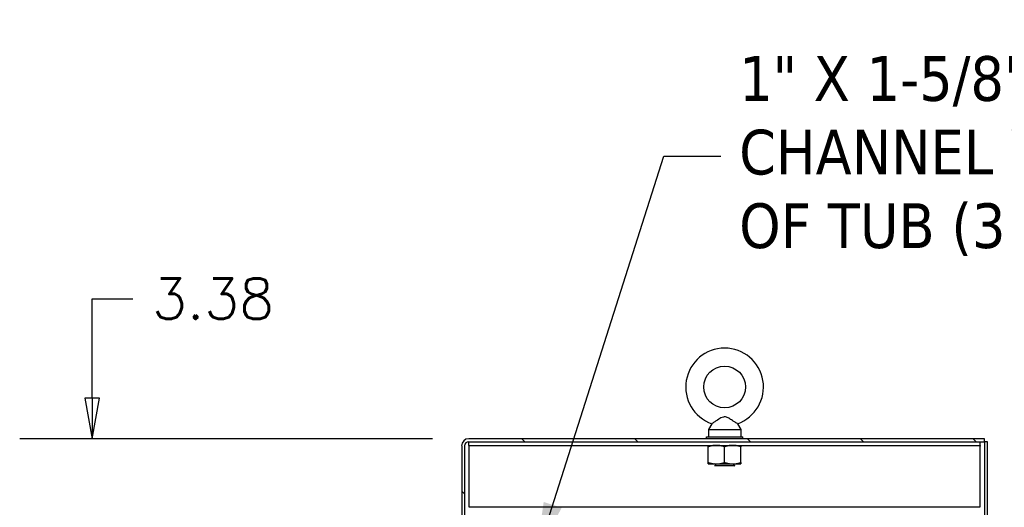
# Model space of a CAD drawing. Extents: x 807 to 1172, y 30 to 260.
# Tile 191 of 214: x 1024 to 1058, y 199 to 216. Entities that reach past the tile are written whole.
import ezdxf

# ---------------------------------------------------------------- set-up
doc = ezdxf.new("R2010")
doc.units = 0
doc.header["$LTSCALE"] = 4
doc.header["$MEASUREMENT"] = 0
doc.layers.get('0').update_dxf_attribs({"linetype": 'CONTINUOUS'})
doc.layers.get('DEFPOINTS').update_dxf_attribs({"linetype": 'CONTINUOUS'})
doc.styles.add('ROMANS', font='romans.shx')
doc.dimstyles.new('Default (ANSI)', dxfattribs={"dimscale": 20, "dimtxt": 0.07, "dimasz": 0.07, "dimexe": 0.125, "dimexo": 0.0625, "dimgap": 0.031496, "dimtad": 0, "dimtih": 1, "dimtoh": 1, "dimrnd": 1e-08, "dimzin": 0, "dimdsep": 46, "dimtxsty": 'ROMANS', "dimblk": 'Filled-1', "dimcen": 0.09, "dimdle": 0.393701, "dimclrd": 256, "dimclre": 256, "dimclrt": 256, "dimadec": 0, "dimazin": 0, "dimtfac": 0.928571, "dimtofl": 0, "dimtmove": 0, "dimatfit": 3, "dimfxl": 1, "dimtolj": 1, "dimtzin": 0, "dimlwd": -1, "dimlwe": -1, "dimarcsym": 0})
doc.dimstyles.new('Default (ANSI)$7', dxfattribs={"dimscale": 20, "dimtxt": 0.07, "dimasz": 0.098425, "dimexe": 0.125, "dimexo": 0.0625, "dimgap": 0.031496, "dimtad": 0, "dimtih": 1, "dimtoh": 1, "dimrnd": 1e-08, "dimzin": 0, "dimdsep": 46, "dimtxsty": 'ROMANS', "dimblk": 'Filled-1', "dimcen": 0.09, "dimdle": 0.393701, "dimclrd": 256, "dimclre": 256, "dimclrt": 256, "dimadec": 0, "dimazin": 0, "dimtfac": 0.928571, "dimtofl": 0, "dimtmove": 0, "dimatfit": 3, "dimfxl": 1, "dimtolj": 1, "dimtzin": 0, "dimlwd": -1, "dimlwe": -1, "dimarcsym": 0})

# ---------------------------------------------------------------- blocks, each defined once
blk = doc.blocks.new('Filled-1')
at = {"color": 0}
for p, q in [((0, 0), (-1, 0.179)), ((-1, 0.179), (-1, -0.179)), ((-1, 0), (0, 0)), ((-1, -0.179), (0, 0))]:
    blk.add_line(p, q, dxfattribs=at)
at = {"color": 0, "flags": 128}
blk.add_lwpolyline([(-1, -0.179), (0, 0), (-1, 0.179), (-1, -0.179)], dxfattribs=at)
at = {"color": 0}
blk.add_solid([(-1, -0.179), (0, 0), (-1, 0.179), (-1, -0.179)], dxfattribs=at)
blk = doc.blocks.new('*D95')
at = {"transparency": 16777216}
for p, q in [((1026.327, 203.199), (1026.327, 206.625)), ((1026.327, 206.625), (1027.727, 206.625)), ((1038.055, 201.799), (1023.827, 201.799)), ((1037.073, 198.424), (1023.827, 198.424)), ((1026.327, 197.024), (1026.327, 195.624))]:
    blk.add_line(p, q, dxfattribs=at)
at = {"layer": 'DEFPOINTS', "color": 0, "transparency": 16777216}
for p in [(1039.305, 201.799), (1026.327, 198.424), (1038.323, 198.424)]:
    blk.add_point(p, dxfattribs=at)
at = {"transparency": 16777216, "xscale": 1.400000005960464, "yscale": 1.400000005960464, "zscale": 1.400000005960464}
for p, rotation in [((1026.327, 201.799), 270), ((1026.327, 198.424), 90)]:
    blk.add_blockref('Filled-1', p, dxfattribs=dict(at, rotation=rotation))
at = {"transparency": 16777216, "insert": (1030.49, 206.625), "char_height": 1.4, "attachment_point": 5, "style": 'ROMANS'}
blk.add_mtext('\\A1;3.38', dxfattribs=at)

msp = doc.modelspace()

# ---------------------------------------------------------------- hatches: boundary and pattern name
h = msp.add_hatch()
h.set_pattern_fill('ANSI31', color=256, scale=22, angle=90.0002, style=0)
h.set_pattern_definition([(135.0002, (799.6907, 30.9985), (-1.944537, -1.94455), [])])
edge = h.paths.add_edge_path()
edge.add_ellipse((1038.967, 198.622), major_axis=(0, -0.198), ratio=1, start_angle=0, end_angle=90)
edge.add_line((1039.165, 198.622), (1039.165, 201.554))
edge.add_ellipse((1039.305, 201.554), major_axis=(-0.141, 0), ratio=1, start_angle=270, end_angle=360, ccw=False)
edge.add_line((1039.305, 201.695), (1057.082, 201.695))
edge.add_line((1057.082, 201.695), (1057.082, 201.799))
edge.add_line((1057.082, 201.799), (1039.305, 201.799))
edge.add_ellipse((1039.305, 201.554), major_axis=(0, 0.245), ratio=1, start_angle=0, end_angle=90)
edge.add_line((1039.061, 201.554), (1039.061, 198.622))
edge.add_ellipse((1038.967, 198.622), major_axis=(0.0937, 0), ratio=1, start_angle=270, end_angle=360, ccw=False)
edge.add_line((1038.967, 198.528), (1038.323, 198.528))
edge.add_ellipse((1038.323, 198.622), major_axis=(0, -0.0937), ratio=1, start_angle=311.8817, end_angle=360, ccw=False)
edge.add_ellipse((1038.323, 198.622), major_axis=(-0.0698, -0.0626), ratio=1, start_angle=318.1183, end_angle=360, ccw=False)
edge.add_line((1038.229, 198.622), (1038.229, 199.049))
edge.add_line((1038.229, 199.049), (1038.125, 199.049))
edge.add_line((1038.125, 199.049), (1038.125, 198.622))
edge.add_ellipse((1038.323, 198.622), major_axis=(-0.198, 0), ratio=1, start_angle=0, end_angle=41.1832)
edge.add_ellipse((1038.323, 198.622), major_axis=(-0.149, -0.13), ratio=1, start_angle=0, end_angle=48.8168)
edge.add_line((1038.323, 198.424), (1038.967, 198.424))
h = msp.add_hatch()
h.set_pattern_fill('ANSI31', color=256, scale=22, angle=15, style=0)
h.set_pattern_definition([(60, (799.6907, 30.9985), (-2.38157, 1.375), [])])
h.paths.add_polyline_path([(1057.186, 201.695), (1057.082, 201.695), (1057.082, 177.83), (1057.082, 177.58), (1057.082, 153.799), (1057.082, 153.549), (1057.082, 129.778), (1057.186, 129.778)])

# ---------------------------------------------------------------- linework, layer by layer
for p, q in [((1047.68, 202.317), (1047.563, 202.111)), ((1048.567, 202.317), (1048.683, 202.111)), ((1047.563, 202.111), (1048.683, 202.111)), ((1047.563, 202.111), (1047.563, 201.861)), ((1048.683, 202.111), (1048.683, 201.861)), ((1057.082, 201.799), (1039.305, 201.799)), ((1039.305, 201.695), (1057.082, 201.695)), ((1039.311, 201.57), (1039.311, 201.695)), ((1047.498, 201.861), (1048.748, 201.861)), ((1047.498, 201.799), (1047.498, 201.861)), ((1048.748, 201.799), (1048.748, 201.861)), ((1056.936, 201.57), (1056.936, 201.695)), ((1057.082, 201.695), (1057.082, 201.799)), ((1057.186, 201.695), (1057.082, 201.695)), ((1057.082, 201.695), (1057.082, 129.778)), ((1057.186, 129.778), (1057.186, 201.695)), ((1039.061, 201.554), (1039.061, 198.622)), ((1039.165, 198.622), (1039.165, 201.554)), ((1039.311, 201.57), (1056.936, 201.57)), ((1039.311, 201.57), (1039.311, 201.539)), ((1039.311, 201.539), (1039.311, 199.445)), ((1047.561, 200.979), (1047.561, 201.52)), ((1048.123, 200.979), (1048.123, 201.52)), ((1048.686, 200.979), (1048.686, 201.52)), ((1056.936, 201.57), (1056.936, 201.539)), ((1056.936, 199.445), (1056.936, 201.539)), ((1047.561, 200.929), (1047.842, 200.929)), ((1047.808, 200.904), (1047.76, 200.929)), ((1047.842, 200.929), (1048.405, 200.929)), ((1048.405, 200.929), (1048.686, 200.929)), ((1048.438, 200.904), (1048.486, 200.929)), ((1047.808, 200.879), (1047.775, 200.861)), ((1048.472, 200.861), (1047.775, 200.861)), ((1048.438, 200.879), (1048.472, 200.861)), ((1039.311, 199.445), (1056.936, 199.445))]:
    msp.add_line(p, q)
msp.add_circle((1048.123, 203.581), 0.72)
for centre, radius, start, end in [((1048.123, 203.581), 1.34, 289.3173, 250.6827), ((1039.305, 201.554), 0.245, 90, 180), ((1039.305, 201.554), 0.141, 90, 180), ((1047.802, 200.891), 0.0141, 297.5, 62.5), ((1048.445, 200.891), 0.0141, 117.5, 242.5)]:
    msp.add_arc(centre, radius, start, end)
for points, knots in [([(1048.123, 202.551), (1048.11, 202.551), (1048.096, 202.55), (1048.053, 202.54), (1048.024, 202.527), (1047.949, 202.488), (1047.891, 202.451), (1047.798, 202.392), (1047.768, 202.372), (1047.722, 202.343), (1047.705, 202.333), (1047.685, 202.32), (1047.68, 202.317), (1047.68, 202.317)], [0.9142381, 0.9142381, 0.9142381, 0.9142381, 0.9520549, 0.9520549, 1.0311037, 1.0311037, 1.1787345, 1.1787345, 1.276263, 1.276263, 1.362415, 1.362415, 1.4343148, 1.4343148, 1.4343148, 1.4343148]), ([(1048.567, 202.317), (1048.567, 202.317), (1048.566, 202.317), (1048.561, 202.32), (1048.553, 202.325), (1048.526, 202.342), (1048.508, 202.354), (1048.461, 202.384), (1048.431, 202.403), (1048.354, 202.452), (1048.309, 202.481), (1048.232, 202.523), (1048.194, 202.542), (1048.145, 202.55), (1048.134, 202.551), (1048.123, 202.551)], [0.4447725, 0.4447725, 0.4447725, 0.4447725, 0.4653693, 0.4653693, 0.5256471, 0.5256471, 0.5914337, 0.5914337, 0.6707937, 0.6707937, 0.7825907, 0.7825907, 0.8847232, 0.8847232, 0.9142381, 0.9142381, 0.9142381, 0.9142381])]:
    msp.add_open_spline(points, degree=3, knots=knots)
for points in [[(1047.561, 201.52), (1047.561, 201.57), (1047.561, 201.57)], [(1047.842, 201.57), (1047.711, 201.57), (1047.561, 201.52)], [(1048.123, 201.52), (1047.973, 201.57), (1047.842, 201.57)], [(1048.405, 201.57), (1048.274, 201.57), (1048.123, 201.52)], [(1048.686, 201.52), (1048.535, 201.57), (1048.405, 201.57)], [(1048.686, 201.57), (1048.686, 201.57), (1048.686, 201.52)], [(1047.561, 200.929), (1047.561, 200.929), (1047.561, 200.979)], [(1047.561, 200.979), (1047.711, 200.929), (1047.842, 200.929)], [(1047.842, 200.929), (1047.973, 200.929), (1048.123, 200.979)], [(1048.123, 200.979), (1048.274, 200.929), (1048.405, 200.929)], [(1048.405, 200.929), (1048.535, 200.929), (1048.686, 200.979)], [(1048.686, 200.979), (1048.686, 200.929), (1048.686, 200.929)]]:
    msp.add_rational_spline(points, [1, 1.0379548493, 1], degree=2)

# ---------------------------------------------------------------- texts
at = {"insert": (1048.626, 211.538), "char_height": 1.54, "width": 28.77079, "attachment_point": 4, "line_spacing_factor": 0.987884, "style": 'ROMANS'}
msp.add_mtext('{\\fTahoma|b0|i0;1" X 1-5/8" UNISTRUT MTG.\\P\\fTahoma|b0|i0;CHANNEL WELDED TO INSIDE\\P\\fTahoma|b0|i0;OF TUB (3 PER SIDE)}', dxfattribs=at)

# ---------------------------------------------------------------- dimensions: what is measured, and where the dimension line sits
dim = msp.add_linear_dim(base=(1026.326649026, 198.423887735), p1=(1039.305385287, 201.798887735), p2=(1038.322510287, 198.423887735), angle=90, dimstyle='Default (ANSI)', override={"dimgap": 0.031496, "dimdec": 2, "dimtol": 0, "dimlim": 0, "dimtp": 0, "dimtm": 0, "dimtdec": 2, "dimatfit": 1})
dim.commit()
dim.dimension.update_dxf_attribs({"geometry": '*D95', "text_midpoint": (1030.489903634, 206.625042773), "dimtype": 160})

# ---------------------------------------------------------------- leaders
at = {"annotation_type": 0, "has_hookline": 1, "hookline_direction": 0, "text_width": 28.639}
msp.add_leader([(1041.599, 197.643), (1046.028, 211.538), (1047.996, 211.538)], dimstyle='Default (ANSI)$7', override={"dimtad": 0}, dxfattribs=at)

doc.saveas('drawing.dxf')
